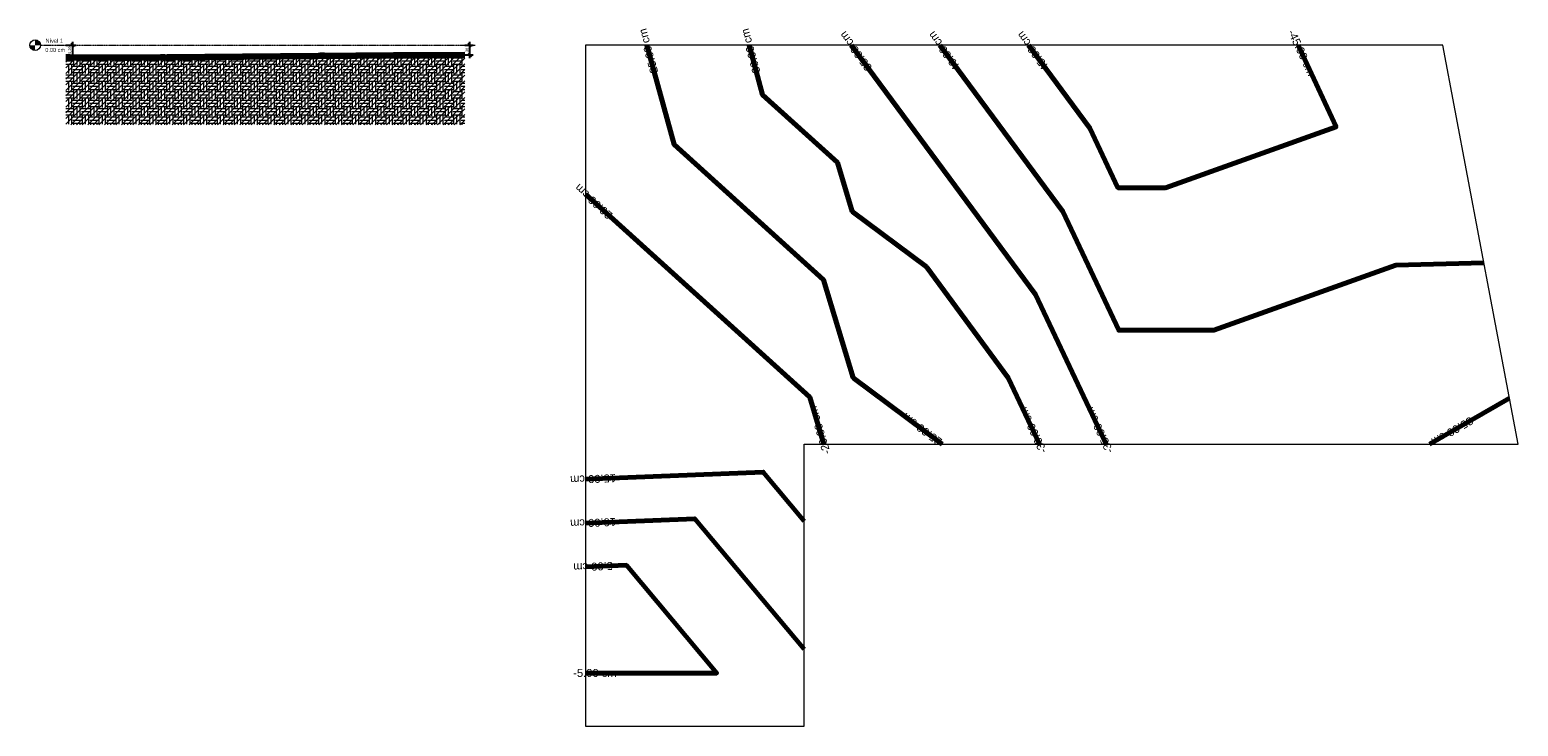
# Model space of a CAD drawing. Header units: centimetres. Extents: x -3672 to 20617, y -2803 to 410.
# Tile 10 of 10: x 15019 to 20617, y -2560 to 58. Entities that reach past the tile are written whole.
import ezdxf

# ---------------------------------------------------------------- set-up
doc = ezdxf.new("R2010")
doc.units = ezdxf.units.CM
doc.linetypes.add('Centro _1_', pattern=[3.175, 0.635, -0.47625, 1.5875, -0.47625])
doc.linetypes.add('Traço', pattern=[0.635, 0.3175, -0.3175])
doc.layers.add('0 @ 50', color=7, linetype='Continuous')
for name, color, linetype, lineweight in [('A-FLOR-LEVL', 7, 'Continuous', 9), ('C-TOPO', 34, 'Continuous', 9), ('C-TOPO-LABL', 250, 'Continuous', 18), ('C-TOPO-MAJR', 7, 'Continuous', 70), ('PLANIALTIMÉTRICO - Terreno_dwg', 8, 'Continuous', 18)]:
    doc.layers.add(name, color=color, linetype=linetype, lineweight=lineweight)
doc.styles.add('Annotative', font='arial.ttf', dxfattribs={"height": 0.2})
doc.styles.add('Arial', font='arial.ttf', dxfattribs={"height": 30})
doc.styles.add('Arial_2', font='arial.ttf', dxfattribs={"height": 15})
doc.dimstyles.new('MARCOS', dxfattribs={"dimscale": 0, "dimtxt": 0.2, "dimasz": 0.25, "dimexe": 0.25, "dimexo": 0, "dimgap": 0.1, "dimtad": 1, "dimtxsty": 'Annotative', "dimblk": 'OBLIQUE', "dimcen": 2.5, "dimdle": 0.25, "dimclrd": 4, "dimclre": 4, "dimclrt": 256, "dimadec": 0, "dimazin": 0, "dimtfac": 1, "dimtmove": 0, "dimatfit": 3, "dimldrblk": 'OBLIQUE', "dimfxl": 1, "dimfxlon": 1, "dimtfillclr": 7, "dimlwe": -1, "dimarcsym": 0})

# ---------------------------------------------------------------- blocks, each defined once
blk = doc.blocks.new('PLANIALTIMÉTRICO - Terreno_dwg-338533-Planialtimétrico')
at = {"layer": 'C-TOPO', "color": 250, "lineweight": 18, "flags": 128}
blk.add_lwpolyline([(-2225, 0), (-3225, 0), (-3225, -560), (-3225, -1060), (-3225, -1500), (-3225, -2060), (-3225, -2560), (-2402.1, -2560), (-2402.1, -1500), (-2216.5, -1500), (-1716.5, -1500), (-1216.5, -1500), (-716.5, -1500), (-216.5, -1500), (283.5, -1500), (185.7, -982.6), (92.8, -491.3), (0, 0), (-1225, 0)], close=True, dxfattribs=at)
at = {"layer": 'C-TOPO-MAJR'}
blk.add_line((-49.9, -1500), (250.9, -1327.5), dxfattribs=at)
at = {"layer": 'C-TOPO-MAJR', "flags": 128}
for points in [[(-2994.2, 0), (-2891.7, -373.3), (-2329.2, -882.4), (-2217.9, -1250), (-1883.2, -1500)], [(-2609.6, 0), (-2558.3, -186.7), (-2277.1, -441.2), (-2221.5, -625), (-1942.5, -833.3), (-1634.6, -1250), (-1516.5, -1500)], [(-2225, 0), (-1532.2, -937.5), (-1266.5, -1500)], [(-1891.7, 0), (-1429.8, -625), (-1218.9, -1071.4), (-861.8, -1071.4), (-176.9, -827.5), (154.7, -818.8)], [(-1558.3, 0), (-1327.4, -312.5), (-1222, -535.7), (-1043.4, -535.7), (-401.3, -307.1), (-544.4, 0)], [(-3225, -560), (-2381.3, -1323.5), (-2327.9, -1500)], [(-2402.1, -1789.1), (-2556.4, -1605), (-3225, -1631.8)], [(-2402.1, -2270.9), (-2813.5, -1780), (-3225, -1796.5)], [(-3225, -2360), (-2731.3, -2360), (-3070.7, -1955), (-3225, -1961.2)]]:
    blk.add_lwpolyline(points, dxfattribs=at)
at = {"layer": 'C-TOPO-LABL', "color": 7, "char_height": 30, "attachment_point": 1, "line_spacing_factor": 0.941778, "style": 'Arial'}
for s, insert, width, rotation in [(' -25.00 cm', (-2973.3, -133.4), 236.495, 105.3616), (' -30.00 cm', (-2588.7, -133.4), 236.495, 105.3616), (' -35.00 cm', (-2154, -121.6), 236.495, 126.4638), (' -40.00 cm', (-1820.7, -121.6), 236.495, 126.4638), (' -45.00 cm', (-1487.3, -121.6), 236.495, 126.4638), (' -45.00 cm', (-561.7, 73), 236.495, 294.9866), (' -20.00 cm', (-3121.7, -674), 236.495, 137.8571), (' -20.00 cm', (-2327.9, -1552.3), 236.495, 106.8334), (' -25.00 cm', (-1878.5, -1522.5), 236.495, 143.2463), (' -30.00 cm', (-1510.3, -1548.9), 236.495, 115.2821), (' -35.00 cm', (-1260.3, -1548.9), 236.495, 115.2821), (' -35.00 cm', (139.9, -1408.7), 236.495, 209.8328), (' -15.00 cm', (-3083.9, -1641.3), 236.495, 182.2923), (' -10.00 cm', (-3083.9, -1806), 236.495, 182.2923), (' -5.00 cm', (-3095.4, -1971.2), 208.586, 182.2923)]:
    blk.add_mtext(s, dxfattribs=dict(at, insert=insert, width=width, rotation=rotation))
at = {"layer": 'C-TOPO-LABL', "color": 7, "insert": (-3282.4, -2344.8), "char_height": 30, "width": 208.586, "attachment_point": 1, "line_spacing_factor": 0.941778, "style": 'Arial'}
blk.add_mtext(' -5.00 cm', dxfattribs=at)
blk = doc.blocks.new('Nível - M_Cabeça do nível - Círculo-24867-Corte 6')
at = {"layer": 'A-FLOR-LEVL'}
h = blk.add_hatch(color=256, dxfattribs=at)
edge = h.paths.add_edge_path(flags=0)
edge.add_line((-115.8, -20), (-115.8, 0))
edge.add_line((-115.8, 0), (-135.8, 0))
edge.add_arc((-115.8, 0), 20, 180, 270)
h = blk.add_hatch(color=256, dxfattribs=at)
edge = h.paths.add_edge_path(flags=0)
edge.add_line((-115.8, 0), (-95.8, 0))
edge.add_arc((-115.8, 0), 20, 0, 90)
edge.add_line((-115.8, 20), (-115.8, 0))
blk.add_circle((-115.8, 0), 20, dxfattribs=at)
blk = doc.blocks.new('_Oblique')
at = {"color": 0, "linetype": 'ByBlock', "lineweight": -2}
blk.add_line((-0.5, -0.5), (0.5, 0.5), dxfattribs=at)
blk = doc.blocks.new('*D27')
at = {"color": 4, "ltscale": 1000, "transparency": 16777216}
for p, q in [((15155.1, 0), (15194, 0)), ((15155.1, -45.3), (15194, -45.3))]:
    blk.add_line(p, q, dxfattribs=at)
at = {"color": 4, "lineweight": -2, "ltscale": 1000, "transparency": 16777216}
blk.add_line((15181.5, -57.8), (15181.5, 12.5), dxfattribs=at)
at = {"layer": 'Defpoints', "color": 0, "ltscale": 1000, "transparency": 16777216}
for p in [(15155.1, 0), (15181.5, 0), (15155.1, -45.3)]:
    blk.add_point(p, dxfattribs=at)
at = {"color": 4, "lineweight": -2, "ltscale": 1000, "transparency": 16777216, "xscale": 12.5, "yscale": 12.5, "zscale": 12.5}
for p, rotation in [((15181.5, 0), 90), ((15181.5, -45.3), 270)]:
    blk.add_blockref('_Oblique', p, dxfattribs=dict(at, rotation=rotation))
at = {"ltscale": 1000, "transparency": 16777216, "insert": (15170.5, -22.6), "char_height": 10, "attachment_point": 5, "rotation": 90, "style": 'Annotative'}
blk.add_mtext('45,29', dxfattribs=at)
blk = doc.blocks.new('*D28')
at = {"color": 4, "ltscale": 1000, "transparency": 16777216}
for p, q in [((16655.1, 0), (16686.5, 0)), ((16655.1, -36), (16686.5, -36))]:
    blk.add_line(p, q, dxfattribs=at)
at = {"color": 4, "lineweight": -2, "ltscale": 1000, "transparency": 16777216}
blk.add_line((16674, -48.5), (16674, 12.5), dxfattribs=at)
at = {"layer": 'Defpoints', "color": 0, "ltscale": 1000, "transparency": 16777216}
for p in [(16655.1, 0), (16674, 0), (16655.1, -36)]:
    blk.add_point(p, dxfattribs=at)
at = {"color": 4, "lineweight": -2, "ltscale": 1000, "transparency": 16777216, "xscale": 12.5, "yscale": 12.5, "zscale": 12.5}
for p, rotation in [((16674, 0), 90), ((16674, -36), 270)]:
    blk.add_blockref('_Oblique', p, dxfattribs=dict(at, rotation=rotation))
at = {"ltscale": 1000, "transparency": 16777216, "insert": (16663.9, -18), "char_height": 10, "attachment_point": 5, "rotation": 90, "style": 'Annotative'}
blk.add_mtext('36', dxfattribs=at)

msp = doc.modelspace()

# ---------------------------------------------------------------- hatches: boundary and pattern name
at = {"layer": 'C-TOPO', "linetype": 'Traço', "lineweight": 18}
h = msp.add_hatch(dxfattribs=at)
h.set_pattern_fill('FP_11', color=174, style=0, pattern_type=2)
h.set_pattern_definition([(45, (16006.9, -166.5), (-10.6066, 10.6066), [])])
h.paths.add_polyline_path([(16655.056, -300), (16655.056, -36), (16489.161, -36.987), (15394.244, -46.105), (15155.056, -45.286), (15155.056, -300), (16578.72, -300)], flags=0)
at = {"layer": 'C-TOPO', "lineweight": 18}
h = msp.add_hatch(dxfattribs=at)
h.set_pattern_fill('FP_12', color=256, style=0, pattern_type=2)
h.set_pattern_definition([(0, (16006.9, -166.5), (31.75, 31.75), [31.75, -31.75]), (0, (16006.9, -154.594), (31.75, 31.75), [31.75, -31.75]), (0, (16006.9, -142.687), (31.75, 31.75), [31.75, -31.75]), (90, (16010.87, -138.72), (-31.75, 31.75), [31.75, -31.75]), (90, (16022.775, -138.72), (-31.75, 31.75), [31.75, -31.75]), (90, (16034.68, -138.72), (-31.75, 31.75), [31.75, -31.75])])
h.paths.add_polyline_path([(15350.638, -300), (16655.056, -300), (16655.056, -36), (16431.524, -37.568), (16387.554, -37.833), (15394.244, -46.105), (15155.056, -45.286), (15155.056, -300)], flags=0)

# ---------------------------------------------------------------- linework, layer by layer
at = {"layer": 'A-FLOR-LEVL', "linetype": 'Centro _1_'}
msp.add_line((15059.207, 0), (16695.017, 0), dxfattribs=at)
at = {"layer": 'C-TOPO', "color": 174, "linetype": 'Traço', "lineweight": 18}
for p, q in [((15155.056, -45.286), (15155.056, -44.944)), ((15394.244, -46.105), (15155.056, -45.286)), ((15394.244, -46.105), (16489.161, -36.987)), ((16578.72, -36.443), (16489.161, -36.987)), ((16547.62, -36.623), (16578.72, -36.443)), ((16655.056, -36), (16578.72, -36.443))]:
    msp.add_line(p, q, dxfattribs=at)
at = {"layer": 'C-TOPO', "lineweight": 18}
for p, q in [((15155.056, -45.286), (15155.056, -44.944)), ((15155.056, -45.286), (15350.638, -45.956)), ((15350.638, -45.956), (15394.244, -46.105)), ((15394.244, -46.105), (16387.554, -37.833)), ((16431.524, -37.568), (16387.554, -37.833)), ((16483.803, -37.245), (16431.524, -37.568)), ((16483.803, -37.245), (16655.056, -36)), ((16483.803, -37.245), (16487.36, -37.219))]:
    msp.add_line(p, q, dxfattribs=at)
at = {"layer": 'C-TOPO', "color": 164, "linetype": 'Traço', "lineweight": 35}
for p, q in [((15155.056, -45.286), (15394.244, -46.105)), ((15394.244, -46.105), (16387.554, -37.833)), ((16387.554, -37.833), (16489.161, -36.987)), ((16489.161, -36.987), (16578.72, -36.443)), ((16578.72, -36.443), (16655.056, -36))]:
    msp.add_line(p, q, dxfattribs=at)
at = {"layer": 'C-TOPO', "lineweight": 100}
for p, q in [((15155.056, -45.286), (15350.638, -45.956)), ((15350.638, -45.956), (15394.244, -46.105)), ((15394.244, -46.105), (16387.554, -37.833)), ((16387.554, -37.833), (16431.524, -37.568)), ((16431.524, -37.568), (16483.803, -37.245)), ((16483.803, -37.245), (16655.056, -36))]:
    msp.add_line(p, q, dxfattribs=at)
at = {"layer": 'C-TOPO-MAJR', "color": 174, "linetype": 'Traço', "lineweight": 18}
for p, q in [((15171.458, -45), (15155.056, -45)), ((15526.958, -45), (15510.359, -45)), ((16127.343, -40), (16110.744, -40))]:
    msp.add_line(p, q, dxfattribs=at)
at = {"layer": 'C-TOPO-MAJR', "lineweight": 100}
for p, q in [((15155.056, -45), (15171.458, -45)), ((15510.359, -45), (15526.958, -45)), ((16127.343, -40), (16110.744, -40))]:
    msp.add_line(p, q, dxfattribs=at)

# ---------------------------------------------------------------- block references
at = {"layer": 'A-FLOR-LEVL'}
msp.add_blockref('Nível - M_Cabeça do nível - Círculo-24867-Corte 6', (15155.056, 0), dxfattribs=at)
at = {"layer": 'PLANIALTIMÉTRICO - Terreno_dwg', "color": 250}
msp.add_blockref('PLANIALTIMÉTRICO - Terreno_dwg-338533-Planialtimétrico', (20334.016, 0), dxfattribs=at)

# ---------------------------------------------------------------- texts
at = {"layer": 'A-FLOR-LEVL', "char_height": 15, "attachment_point": 1, "style": 'Arial_2'}
for s, insert, width in [('Nível 1', (15078.569, 24.219), 80.56959), ('0.00 cm', (15077.631, -10.372), 92.59491)]:
    msp.add_mtext(s, dxfattribs=dict(at, insert=insert, width=width))

# ---------------------------------------------------------------- dimensions: what is measured, and where the dimension line sits
at = {"layer": '0 @ 50', "color": 7, "ltscale": 1000}
for base, p1, p2, picture, middle in [((15181.479, 0), (15155.056, -45.286), (15155.056, 0), '*D27', (15170.469, -22.643)), ((16673.979, 0), (16655.056, -36), (16655.056, 0), '*D28', (16663.87, -18))]:
    dim = msp.add_linear_dim(base=base, p1=p1, p2=p2, angle=90, dimstyle='MARCOS', override={"dimscale": 50, "dimtix": 0, "dimtofl": 1, "dimtmove": 0, "dimatfit": 3}, dxfattribs=at)
    dim.commit()
    dim.dimension.update_dxf_attribs({"geometry": picture, "text_midpoint": middle})

doc.saveas('drawing.dxf')
